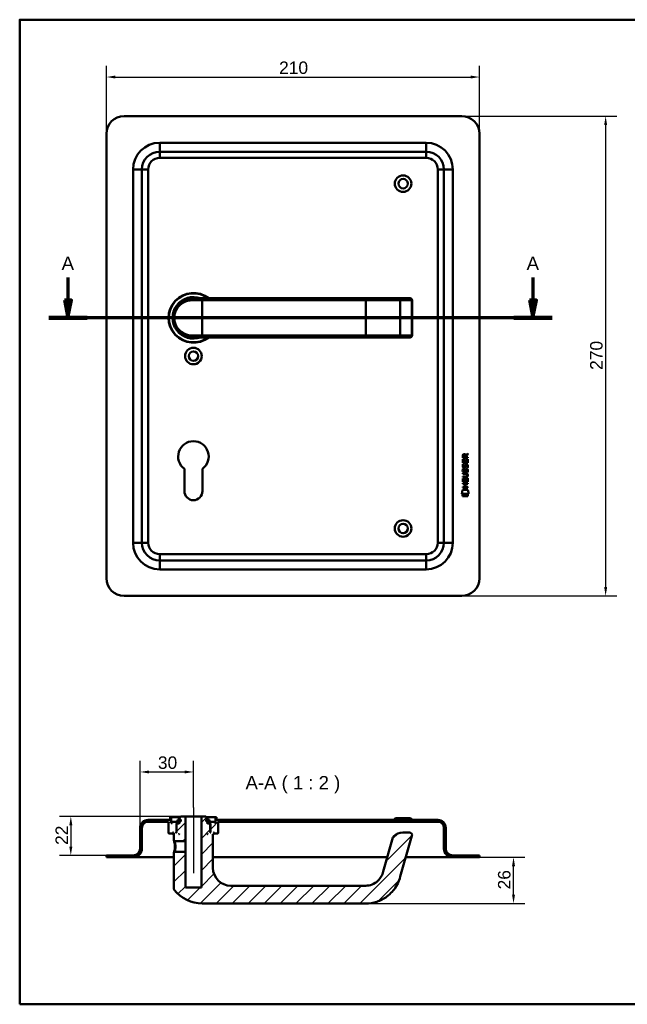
# Model space of a CAD drawing. Header units: millimetres. Extents: x 20 to 833, y 20 to 574.
# Tile 1 of 7: x 20 to 362, y 20 to 574. Entities that reach past the tile are written whole.
import ezdxf

# ---------------------------------------------------------------- set-up
doc = ezdxf.new("R2010")
doc.units = ezdxf.units.MM
doc.header["$LTSCALE"] = 2
for name, color, linetype, lineweight in [('Bemaßungen(DIN)', 7, 'Continuous', 25), ('Mittellinie(DIN)', 7, 'Continuous', 25), ('Schnittansichtslinien(DIN)', 7, 'Continuous', 70), ('Sichtbare Kanten(DIN)', 7, 'Continuous', 50), ('Sichtbare tangentiale Kanten(DIN)', 7, 'Continuous', 50), ('Skizziergeometrie(DIN)', 7, 'Continuous', 50), ('Symbole(DIN)', 7, 'Continuous', 25)]:
    doc.layers.add(name, color=color, linetype=linetype, lineweight=lineweight)
doc.layers.add('Schraffur', color=179, linetype='Continuous', lineweight=9, true_color=0x1e1e47)
doc.styles.add('Aktuell-DINGroßer Text', font='arial.ttf')
doc.styles.add('STANDARD-DIN~0', font='arial.ttf')
doc.dimstyles.new('CAD-LAN', dxfattribs={"dimscale": 2, "dimtxt": 3.5, "dimasz": 2.5, "dimexe": 3.175, "dimexo": 0, "dimgap": 0.8, "dimtad": 1, "dimrnd": 1e-08, "dimtxsty": 'STANDARD-DIN~0', "dimcen": 0.09, "dimdle": 10, "dimclrd": 250, "dimclre": 250, "dimclrt": 250, "dimadec": 0, "dimazin": 2, "dimtfac": 1, "dimtmove": 0, "dimatfit": 3, "dimfxl": 1, "dimtolj": 1, "dimtzin": 0, "dimlwd": 25, "dimlwe": 25, "dimarcsym": 0})

# ---------------------------------------------------------------- blocks, each defined once
blk = doc.blocks.new('Ränder Standardrahmen')
at = {"layer": 'Skizziergeometrie(DIN)', "flags": 128}
blk.add_lwpolyline([(10, 10), (10, 287), (410, 287), (410, 10), (10, 10)], dxfattribs=at)
blk = doc.blocks.new('*D21')
at = {"layer": 'Bemaßungen(DIN)', "color": 250, "linetype": 'Continuous', "lineweight": 25, "true_color": 0x3f3f3f, "transparency": 16777216}
for p, q in [((68.78, 509.74), (68.78, 548.09)), ((278.78, 509.74), (278.78, 548.09)), ((73.78, 541.74), (273.78, 541.74))]:
    blk.add_line(p, q, dxfattribs=at)
at = {"layer": 'Bemaßungen(DIN)', "color": 250, "linetype": 'Continuous', "true_color": 0x3f3f3f, "transparency": 16777216}
for points in [[(73.78, 542.57), (73.78, 540.91), (68.78, 541.74)], [(273.78, 542.57), (273.78, 540.91), (278.78, 541.74)]]:
    blk.add_solid(points, dxfattribs=at)
at = {"layer": 'Defpoints', "color": 0, "linetype": 'Continuous', "transparency": 16777216}
for p in [(278.78, 541.74), (68.78, 509.74), (278.78, 509.74)]:
    blk.add_point(p, dxfattribs=at)
at = {"layer": 'Bemaßungen(DIN)', "color": 250, "linetype": 'Continuous', "lineweight": 25, "true_color": 0x3f3f3f, "transparency": 16777216, "insert": (166, 550.49), "char_height": 7, "attachment_point": 1, "style": 'STANDARD-DIN~0'}
blk.add_mtext('\\A1;210', dxfattribs=at)
blk = doc.blocks.new('*D22')
at = {"layer": 'Bemaßungen(DIN)', "color": 250, "linetype": 'Continuous', "lineweight": 25, "true_color": 0x3f3f3f, "transparency": 16777216}
for p, q in [((268.78, 519.74), (356.13, 519.74)), ((349.78, 514.74), (349.78, 254.74)), ((268.78, 249.74), (356.13, 249.74))]:
    blk.add_line(p, q, dxfattribs=at)
at = {"layer": 'Bemaßungen(DIN)', "color": 250, "linetype": 'Continuous', "true_color": 0x3f3f3f, "transparency": 16777216}
for points in [[(348.95, 514.74), (350.62, 514.74), (349.78, 519.74)], [(348.95, 254.74), (350.62, 254.74), (349.78, 249.74)]]:
    blk.add_solid(points, dxfattribs=at)
at = {"layer": 'Defpoints', "color": 0, "linetype": 'Continuous', "transparency": 16777216}
for p in [(268.78, 519.74), (268.78, 249.74), (349.78, 249.74)]:
    blk.add_point(p, dxfattribs=at)
at = {"layer": 'Bemaßungen(DIN)', "color": 250, "linetype": 'Continuous', "lineweight": 25, "true_color": 0x3f3f3f, "transparency": 16777216, "insert": (341.04, 376.96), "char_height": 7, "attachment_point": 1, "rotation": 90, "style": 'STANDARD-DIN~0'}
blk.add_mtext('\\A1;270', dxfattribs=at)
blk = doc.blocks.new('2DTransSchnitt0')
at = {"layer": 'Schnittansichtslinien(DIN)', "linetype": 'Continuous'}
for p, q in [((23.57, 214.47), (23.57, 208.12)), ((154.42, 214.47), (154.42, 208.12)), ((22.57, 208.12), (23.57, 203.12)), ((24.57, 208.12), (22.57, 208.12)), ((23.57, 208.12), (23.57, 203.12)), ((23.57, 203.12), (24.57, 208.12)), ((153.42, 208.12), (154.42, 203.12)), ((155.42, 208.12), (153.42, 208.12)), ((154.42, 208.12), (154.42, 203.12)), ((154.42, 203.12), (155.42, 208.12)), ((159.8, 203.12), (18.19, 203.12))]:
    blk.add_line(p, q, dxfattribs=at)
at = {"layer": 'Schnittansichtslinien(DIN)', "linetype": 'Continuous', "lineweight": 140}
for p, q in [((28.95, 203.12), (18.19, 203.12)), ((159.8, 203.12), (149.04, 203.12))]:
    blk.add_line(p, q, dxfattribs=at)
at = {"layer": 'Schnittansichtslinien(DIN)', "linetype": 'Continuous', "flags": 128}
for points in [[(22.57, 208.12), (23.57, 203.12), (24.57, 208.12), (22.57, 208.12)], [(153.42, 208.12), (154.42, 203.12), (155.42, 208.12), (153.42, 208.12)]]:
    blk.add_lwpolyline(points, dxfattribs=at)
at = {"layer": 'Schnittansichtslinien(DIN)'}
for points in [[(22.57, 208.12), (23.57, 203.12), (24.57, 208.12), (22.57, 208.12)], [(153.42, 208.12), (154.42, 203.12), (155.42, 208.12), (153.42, 208.12)]]:
    blk.add_solid(points, dxfattribs=at)
at = {"layer": 'Schnittansichtslinien(DIN)', "char_height": 3.73, "attachment_point": 7, "style": 'Aktuell-DINGroßer Text'}
for insert in [(21.81, 216.62), (152.66, 216.62)]:
    blk.add_mtext('A', dxfattribs=dict(at, insert=insert))
blk = doc.blocks.new('*D24')
at = {"layer": 'Bemaßungen(DIN)', "color": 250, "linetype": 'Continuous', "lineweight": 25, "true_color": 0x3f3f3f, "transparency": 16777216}
for p, q in [((87.78, 119.22), (87.78, 157.07)), ((117.78, 130.72), (117.78, 157.07)), ((92.78, 150.72), (112.78, 150.72))]:
    blk.add_line(p, q, dxfattribs=at)
at = {"layer": 'Bemaßungen(DIN)', "color": 250, "linetype": 'Continuous', "true_color": 0x3f3f3f, "transparency": 16777216}
for points in [[(92.78, 151.56), (92.78, 149.89), (87.78, 150.72)], [(112.78, 151.56), (112.78, 149.89), (117.78, 150.72)]]:
    blk.add_solid(points, dxfattribs=at)
at = {"layer": 'Defpoints', "color": 0, "linetype": 'Continuous', "transparency": 16777216}
for p in [(117.78, 150.72), (117.78, 130.72), (87.78, 119.22)]:
    blk.add_point(p, dxfattribs=at)
at = {"layer": 'Bemaßungen(DIN)', "color": 250, "linetype": 'Continuous', "lineweight": 25, "true_color": 0x3f3f3f, "transparency": 16777216, "insert": (97.78, 159.48), "char_height": 7, "attachment_point": 1, "style": 'STANDARD-DIN~0'}
blk.add_mtext('\\A1;30', dxfattribs=at)
blk = doc.blocks.new('*D25')
at = {"layer": 'Bemaßungen(DIN)', "color": 250, "linetype": 'Continuous', "lineweight": 25, "true_color": 0x3f3f3f, "transparency": 16777216}
for p, q in [((110.78, 125.72), (42.43, 125.72)), ((48.78, 120.72), (48.78, 108.72)), ((68.78, 103.72), (42.43, 103.72))]:
    blk.add_line(p, q, dxfattribs=at)
at = {"layer": 'Bemaßungen(DIN)', "color": 250, "linetype": 'Continuous', "true_color": 0x3f3f3f, "transparency": 16777216}
for points in [[(47.95, 120.72), (49.62, 120.72), (48.78, 125.72)], [(47.95, 108.72), (49.62, 108.72), (48.78, 103.72)]]:
    blk.add_solid(points, dxfattribs=at)
at = {"layer": 'Defpoints', "color": 0, "linetype": 'Continuous', "transparency": 16777216}
for p in [(110.78, 125.72), (48.78, 103.72), (68.78, 103.72)]:
    blk.add_point(p, dxfattribs=at)
at = {"layer": 'Bemaßungen(DIN)', "color": 250, "linetype": 'Continuous', "lineweight": 25, "true_color": 0x3f3f3f, "transparency": 16777216, "insert": (40.15, 109.69), "char_height": 7, "attachment_point": 1, "rotation": 90, "style": 'STANDARD-DIN~0'}
blk.add_mtext('\\A1;22', dxfattribs=at)
blk = doc.blocks.new('*D26')
at = {"layer": 'Bemaßungen(DIN)', "color": 250, "linetype": 'Continuous', "lineweight": 25, "true_color": 0x3f3f3f, "transparency": 16777216}
for p, q in [((278.78, 102.72), (304.29, 102.72)), ((297.94, 81.72), (297.94, 97.72)), ((214.78, 76.72), (304.29, 76.72))]:
    blk.add_line(p, q, dxfattribs=at)
at = {"layer": 'Bemaßungen(DIN)', "color": 250, "linetype": 'Continuous', "true_color": 0x3f3f3f, "transparency": 16777216}
for points in [[(297.11, 97.72), (298.77, 97.72), (297.94, 102.72)], [(297.11, 81.72), (298.77, 81.72), (297.94, 76.72)]]:
    blk.add_solid(points, dxfattribs=at)
at = {"layer": 'Defpoints', "color": 0, "linetype": 'Continuous', "transparency": 16777216}
for p in [(278.78, 102.72), (297.94, 102.72), (214.78, 76.72)]:
    blk.add_point(p, dxfattribs=at)
at = {"layer": 'Bemaßungen(DIN)', "color": 250, "linetype": 'Continuous', "lineweight": 25, "true_color": 0x3f3f3f, "transparency": 16777216, "insert": (289.19, 84.65), "char_height": 7, "attachment_point": 1, "rotation": 90, "style": 'STANDARD-DIN~0'}
blk.add_mtext('\\A1;26', dxfattribs=at)

msp = doc.modelspace()

# ---------------------------------------------------------------- hatches: boundary and pattern name
at = {"layer": 'Schraffur'}
h = msp.add_hatch(dxfattribs=at)
h.set_pattern_fill('ANSI31', color=256, scale=50.8, style=0)
h.set_pattern_definition([(45, (0, 0), (-4.49013, 4.49013), [])])
edge = h.paths.add_edge_path()
edge.add_spline(control_points=[(107.155, 105.725), (107.093, 105.664), (107.031, 105.605), (106.907, 105.484), (106.845, 105.424), (106.783, 105.364)], knot_values=[-0.0518018, -0.0518018, -0.0518018, -0.0518018, -0.0259892, -0.0259892, 0, 0, 0, 0], degree=3, periodic=0)
edge.add_line((106.783, 105.364), (106.783, 85.065))
edge.add_spline(control_points=[(106.783, 85.065), (106.782, 84.983), (106.792, 84.869), (106.872, 84.636), (106.925, 84.538), (106.992, 84.451)], knot_values=[-0.0739623, -0.0739623, -0.0739623, -0.0739623, -0.0330522, -0.0330522, 0, 0, 0, 0], degree=3, periodic=0)
edge.add_ellipse((122.783, 96.725), major_axis=(-15.791, -12.274), ratio=1, start_angle=0, end_angle=52.14352)
edge.add_line((122.783, 76.725), (214.783, 76.725))
edge.add_spline(control_points=[(214.783, 76.725), (216.897, 76.725), (219.009, 77.068), (223.028, 78.386), (224.923, 79.356), (228.911, 82.289), (230.646, 84.311), (233.264, 88.644), (233.771, 90.382), (234.222, 91.957)], knot_values=[-1.6287984, -1.6287984, -1.6287984, -1.6287984, -1.2873005, -1.2873005, -0.9456559, -0.9456559, -0.4913093, -0.4913093, 0, 0, 0, 0], degree=3, periodic=0)
edge.add_line((234.222, 91.957), (240.775, 114.811))
edge.add_ellipse((239.334, 115.225), major_axis=(1.442, -0.413), ratio=1, start_angle=0, end_angle=106)
edge.add_line((239.334, 116.725), (235.63, 116.725))
edge.add_ellipse((235.63, 109.725), major_axis=(0, 7), ratio=1, start_angle=0, end_angle=48.30264)
edge.add_ellipse((231.523, 113.383), major_axis=(-1.12, 0.998), ratio=1, start_angle=0, end_angle=25.69736)
edge.add_line((230.082, 113.797), (224.609, 94.713))
edge.add_spline(control_points=[(224.609, 94.713), (224.325, 93.72), (223.95, 92.745), (223.131, 91.306), (222.535, 90.373), (220.589, 88.568), (219.507, 87.873), (217.101, 86.918), (215.875, 86.725), (214.783, 86.725)], knot_values=[-1.5570511, -1.5570511, -1.5570511, -1.5570511, -0.9847975, -0.9847975, -0.6392632, -0.6392632, -0.3276597, -0.3276597, 0, 0, 0, 0], degree=3, periodic=0)
edge.add_line((214.783, 86.725), (138.783, 86.725))
edge.add_ellipse((138.783, 96.725), major_axis=(0, -10), ratio=1, start_angle=270, end_angle=360, ccw=False)
edge.add_line((128.783, 96.725), (128.783, 115.725))
edge.add_line((128.783, 115.725), (129.083, 115.725))
edge.add_line((129.083, 115.725), (129.283, 115.925))
edge.add_line((129.283, 115.925), (129.283, 116.525))
edge.add_line((129.283, 116.525), (129.083, 116.725))
edge.add_line((129.083, 116.725), (129.383, 116.725))
edge.add_line((129.383, 116.725), (129.383, 116.225))
edge.add_line((129.383, 116.225), (129.483, 116.125))
edge.add_line((129.483, 116.125), (131.583, 116.125))
edge.add_line((131.583, 116.125), (131.783, 116.325))
edge.add_line((131.783, 116.325), (131.783, 122.725))
edge.add_line((131.783, 122.725), (255.283, 122.725))
edge.add_ellipse((255.283, 119.225), major_axis=(0, 3.5), ratio=1, start_angle=270, end_angle=360, ccw=False)
edge.add_line((258.783, 119.225), (258.783, 107.725))
edge.add_ellipse((263.783, 107.725), major_axis=(-5, 0), ratio=1, start_angle=0, end_angle=90)
edge.add_line((263.783, 102.725), (278.783, 102.725))
edge.add_line((278.783, 102.725), (278.783, 103.725))
edge.add_line((278.783, 103.725), (263.783, 103.725))
edge.add_ellipse((263.783, 107.725), major_axis=(0, -4), ratio=1, start_angle=270, end_angle=360, ccw=False)
edge.add_line((259.783, 107.725), (259.783, 119.225))
edge.add_ellipse((255.283, 119.225), major_axis=(4.5, 0), ratio=1, start_angle=0, end_angle=90)
edge.add_line((255.283, 123.725), (130.783, 123.725))
edge.add_line((130.783, 123.725), (130.783, 125.225))
edge.add_line((130.783, 125.225), (130.283, 125.225))
edge.add_line((130.283, 125.225), (130.283, 121.925))
edge.add_line((130.283, 121.925), (129.783, 121.925))
edge.add_line((129.783, 121.925), (129.783, 122.725))
edge.add_line((129.783, 122.725), (126.783, 122.725))
edge.add_line((126.783, 122.725), (126.783, 121.925))
edge.add_line((126.783, 121.925), (127.533, 121.925))
edge.add_line((127.533, 121.925), (127.333, 121.725))
edge.add_line((127.333, 121.725), (127.333, 116.925))
edge.add_line((127.333, 116.925), (127.533, 116.725))
edge.add_line((127.533, 116.725), (127.283, 116.725))
edge.add_line((127.283, 116.725), (127.283, 121.525))
edge.add_line((127.283, 121.525), (127.083, 121.725))
edge.add_line((127.083, 121.725), (125.983, 121.725))
edge.add_line((125.983, 121.725), (125.783, 121.525))
edge.add_line((125.783, 121.525), (125.783, 122.925))
edge.add_line((125.783, 122.925), (126.8, 122.925))
edge.add_line((126.8, 122.925), (126.8, 123.825))
edge.add_line((126.8, 123.825), (125.298, 123.825))
edge.add_line((125.298, 123.825), (125.298, 122.925))
edge.add_line((125.298, 122.925), (124.883, 122.925))
edge.add_line((124.883, 122.925), (124.883, 124.025))
edge.add_line((124.883, 124.025), (125.783, 124.025))
edge.add_line((125.783, 124.025), (125.783, 124.725))
edge.add_line((125.783, 124.725), (124.783, 125.725))
edge.add_line((124.783, 125.725), (122.283, 125.725))
edge.add_line((122.283, 125.725), (122.283, 85.725))
edge.add_line((122.283, 85.725), (113.283, 85.725))
edge.add_line((113.283, 85.725), (113.283, 105.725))
edge.add_line((113.283, 105.725), (107.155, 105.725))
h.paths.add_polyline_path([(125.983, 115.725), (125.783, 115.725), (125.783, 115.925)], flags=0)
edge = h.paths.add_edge_path()
edge.add_spline(control_points=[(106.783, 112.085), (106.846, 112.025), (106.908, 111.965), (107.032, 111.845), (107.094, 111.785), (107.156, 111.725)], knot_values=[-0.0519762, -0.0519762, -0.0519762, -0.0519762, -0.0259881, -0.0259881, -0.0001686, -0.0001686, -0.0001686, -0.0001686], degree=3, periodic=0)
edge.add_line((107.156, 111.725), (113.283, 111.725))
edge.add_line((113.283, 111.725), (113.283, 125.725))
edge.add_line((113.283, 125.725), (110.783, 125.725))
edge.add_line((110.783, 125.725), (109.783, 124.725))
edge.add_line((109.783, 124.725), (109.783, 124.025))
edge.add_line((109.783, 124.025), (110.683, 124.025))
edge.add_line((110.683, 124.025), (110.683, 122.925))
edge.add_line((110.683, 122.925), (110.269, 122.925))
edge.add_line((110.269, 122.925), (110.269, 123.825))
edge.add_line((110.269, 123.825), (108.767, 123.825))
edge.add_line((108.767, 123.825), (108.767, 122.925))
edge.add_line((108.767, 122.925), (109.783, 122.925))
edge.add_line((109.783, 122.925), (109.783, 121.525))
edge.add_line((109.783, 121.525), (109.583, 121.725))
edge.add_line((109.583, 121.725), (108.483, 121.725))
edge.add_line((108.483, 121.725), (108.283, 121.525))
edge.add_line((108.283, 121.525), (108.283, 116.725))
edge.add_line((108.283, 116.725), (108.033, 116.725))
edge.add_line((108.033, 116.725), (108.233, 116.925))
edge.add_line((108.233, 116.925), (108.233, 121.725))
edge.add_line((108.233, 121.725), (108.033, 121.925))
edge.add_line((108.033, 121.925), (108.783, 121.925))
edge.add_line((108.783, 121.925), (108.783, 122.725))
edge.add_line((108.783, 122.725), (105.783, 122.725))
edge.add_line((105.783, 122.725), (105.783, 121.925))
edge.add_line((105.783, 121.925), (105.283, 121.925))
edge.add_line((105.283, 121.925), (105.283, 125.225))
edge.add_line((105.283, 125.225), (104.783, 125.225))
edge.add_line((104.783, 125.225), (104.783, 123.725))
edge.add_line((104.783, 123.725), (92.283, 123.725))
edge.add_ellipse((92.283, 119.225), major_axis=(0, 4.5), ratio=1, start_angle=0, end_angle=90)
edge.add_line((87.783, 119.225), (87.783, 107.725))
edge.add_ellipse((83.783, 107.725), major_axis=(4, 0), ratio=1, start_angle=270, end_angle=360, ccw=False)
edge.add_line((83.783, 103.725), (68.783, 103.725))
edge.add_line((68.783, 103.725), (68.783, 102.725))
edge.add_line((68.783, 102.725), (83.783, 102.725))
edge.add_ellipse((83.783, 107.725), major_axis=(0, -5), ratio=1, start_angle=0, end_angle=90)
edge.add_line((88.783, 107.725), (88.783, 119.225))
edge.add_ellipse((92.283, 119.225), major_axis=(-3.5, 0), ratio=1, start_angle=270, end_angle=360, ccw=False)
edge.add_line((92.283, 122.725), (103.783, 122.725))
edge.add_line((103.783, 122.725), (103.783, 116.325))
edge.add_line((103.783, 116.325), (103.983, 116.125))
edge.add_line((103.983, 116.125), (106.083, 116.125))
edge.add_line((106.083, 116.125), (106.183, 116.225))
edge.add_line((106.183, 116.225), (106.183, 116.725))
edge.add_line((106.183, 116.725), (106.483, 116.725))
edge.add_line((106.483, 116.725), (106.283, 116.525))
edge.add_line((106.283, 116.525), (106.283, 115.925))
edge.add_line((106.283, 115.925), (106.483, 115.725))
edge.add_line((106.483, 115.725), (106.783, 115.725))
edge.add_line((106.783, 115.725), (106.783, 112.085))
h.paths.add_polyline_path([(109.783, 115.725), (109.583, 115.725), (109.783, 115.925)], flags=0)

# ---------------------------------------------------------------- linework, layer by layer
at = {"layer": 'Mittellinie(DIN)', "linetype": 'Continuous'}
msp.add_line((117.783, 130.725), (117.783, 93.725), dxfattribs=at)
at = {"layer": 'Sichtbare Kanten(DIN)'}
for p, q in [((268.783, 519.74), (78.783, 519.74)), ((68.783, 509.74), (68.783, 259.74)), ((278.783, 259.74), (278.783, 509.74)), ((248.783, 499.74), (98.783, 499.74)), ((88.783, 489.74), (88.783, 279.74)), ((258.783, 279.74), (258.783, 489.74)), ((117.167, 417.223), (117.167, 417.223)), ((117.783, 417.24), (122.783, 417.24)), ((214.783, 417.24), (122.783, 417.24)), ((233.261, 417.24), (214.783, 417.24)), ((239.814, 417.24), (233.261, 417.24)), ((239.814, 417.24), (239.834, 417.24)), ((240.834, 396.24), (240.834, 416.24)), ((122.783, 395.24), (117.783, 395.24)), ((122.783, 395.24), (214.783, 395.24)), ((214.783, 395.24), (233.261, 395.24)), ((233.261, 395.24), (239.814, 395.24)), ((233.344, 395.244), (233.344, 395.244)), ((239.834, 395.24), (239.814, 395.24)), ((269.36, 327.403), (269.362, 328.717)), ((272.218, 327.401), (269.36, 327.403)), ((269.71, 328.673), (269.71, 327.784)), ((269.71, 327.784), (270.727, 327.784)), ((270.727, 327.784), (270.728, 328.672)), ((271.025, 329.033), (272.22, 329.823)), ((271.078, 328.634), (271.077, 327.783)), ((271.077, 327.783), (272.219, 327.782)), ((272.22, 329.389), (271.078, 328.634)), ((272.219, 327.782), (272.218, 327.401)), ((272.22, 329.823), (272.22, 329.389)), ((269.358, 324.673), (269.359, 326.677)), ((272.216, 324.671), (269.358, 324.673)), ((269.359, 326.677), (269.708, 326.677)), ((269.527, 321.353), (269.866, 321.252)), ((269.529, 323.899), (269.868, 323.799)), ((269.708, 326.677), (269.706, 325.05)), ((269.706, 325.05), (270.601, 325.049)), ((269.726, 322.567), (269.733, 322.55)), ((270.41, 322.47), (270.421, 322.487)), ((270.601, 325.049), (270.602, 326.496)), ((270.602, 326.496), (270.951, 326.496)), ((270.951, 326.496), (270.949, 325.049)), ((270.949, 325.049), (271.868, 325.048)), ((271.458, 323.596), (271.446, 323.596)), ((271.868, 325.048), (271.869, 326.695)), ((271.869, 326.695), (272.218, 326.695)), ((272.218, 326.695), (272.216, 324.671)), ((112.683, 308.74), (112.683, 321.316)), ((122.883, 321.316), (122.883, 308.74)), ((269.349, 313.935), (269.351, 315.939)), ((269.351, 316.511), (269.351, 316.888)), ((269.351, 316.888), (271.021, 316.886)), ((270.997, 316.509), (269.351, 316.511)), ((269.351, 315.939), (269.699, 315.939)), ((269.353, 318.445), (269.353, 318.822)), ((269.353, 318.822), (270.999, 318.821)), ((271.022, 318.444), (269.353, 318.445)), ((269.699, 315.939), (269.698, 314.312)), ((269.724, 320.021), (269.731, 320.004)), ((270.408, 319.923), (270.418, 319.94)), ((271.456, 321.049), (271.444, 321.049)), ((271.86, 314.31), (271.861, 315.957)), ((271.861, 315.957), (272.209, 315.957)), ((271.902, 317.659), (271.902, 317.669)), ((272.209, 315.957), (272.208, 313.933)), ((269.345, 310.83), (269.346, 311.207)), ((272.204, 310.828), (269.345, 310.83)), ((269.346, 311.207), (270.589, 311.206)), ((269.347, 312.765), (269.347, 313.142)), ((269.347, 313.142), (272.206, 313.14)), ((270.59, 312.764), (269.347, 312.765)), ((272.208, 313.933), (269.349, 313.935)), ((269.698, 314.312), (270.593, 314.311)), ((270.589, 311.206), (270.59, 312.764)), ((270.593, 314.311), (270.594, 315.758)), ((270.594, 315.758), (270.942, 315.758)), ((270.942, 315.758), (270.941, 314.311)), ((270.941, 314.311), (271.86, 314.31)), ((270.946, 312.763), (270.945, 311.206)), ((270.945, 311.206), (272.204, 311.205)), ((272.205, 312.762), (270.946, 312.763)), ((272.204, 311.205), (272.204, 310.828)), ((272.206, 313.14), (272.205, 312.762)), ((268.814, 307.253), (269.273, 309.386)), ((272.729, 307.25), (268.814, 307.253)), ((269.273, 309.386), (272.279, 309.383)), ((269.273, 305.825), (269.274, 306.967)), ((272.27, 305.823), (269.273, 305.825)), ((269.274, 306.967), (272.271, 306.965)), ((272.271, 306.965), (272.27, 305.823)), ((272.279, 309.383), (272.729, 307.25)), ((98.783, 269.74), (248.783, 269.74)), ((78.783, 249.74), (268.783, 249.74)), ((104.783, 123.725), (92.283, 123.725)), ((92.283, 122.725), (103.783, 122.725)), ((103.783, 122.725), (103.783, 116.325)), ((105.283, 125.225), (104.783, 125.225)), ((104.783, 125.225), (104.783, 123.725)), ((105.283, 121.925), (105.283, 125.225)), ((105.283, 125.225), (110.283, 125.225)), ((105.783, 121.925), (105.283, 121.925)), ((108.783, 122.725), (105.783, 122.725)), ((105.783, 122.725), (105.783, 121.925)), ((108.233, 121.725), (108.033, 121.925)), ((108.033, 121.925), (108.783, 121.925)), ((110.269, 123.825), (108.767, 123.825)), ((108.767, 123.825), (108.767, 122.925)), ((108.767, 122.925), (109.783, 122.925)), ((108.783, 121.925), (108.783, 122.725)), ((108.783, 122.725), (109.783, 122.725)), ((109.783, 121.925), (108.783, 121.925)), ((110.783, 125.725), (109.783, 124.725)), ((109.783, 124.725), (109.783, 124.025)), ((109.783, 124.025), (110.683, 124.025)), ((109.783, 122.925), (109.783, 121.525)), ((110.269, 122.925), (110.269, 123.825)), ((110.683, 123.825), (110.269, 123.825)), ((110.683, 122.925), (110.269, 122.925)), ((110.683, 124.025), (110.683, 122.925)), ((113.283, 125.725), (110.783, 125.725)), ((113.283, 111.725), (113.283, 125.725)), ((113.283, 125.725), (122.283, 125.725)), ((124.783, 125.725), (122.283, 125.725)), ((122.283, 125.725), (122.283, 85.725)), ((125.783, 124.725), (124.783, 125.725)), ((124.883, 122.925), (124.883, 124.025)), ((124.883, 124.025), (125.783, 124.025)), ((125.298, 123.825), (124.883, 123.825)), ((125.298, 122.925), (124.883, 122.925)), ((125.283, 125.225), (130.283, 125.225)), ((126.8, 123.825), (125.298, 123.825)), ((125.298, 123.825), (125.298, 122.925)), ((125.783, 124.025), (125.783, 124.725)), ((125.783, 121.525), (125.783, 122.925)), ((125.783, 122.925), (126.8, 122.925)), ((125.783, 122.725), (126.783, 122.725)), ((126.783, 121.925), (125.783, 121.925)), ((129.783, 122.725), (126.783, 122.725)), ((126.783, 122.725), (126.783, 121.925)), ((126.783, 121.925), (127.533, 121.925)), ((126.8, 122.925), (126.8, 123.825)), ((127.533, 121.925), (127.333, 121.725)), ((129.783, 121.925), (129.783, 122.725)), ((130.283, 121.925), (129.783, 121.925)), ((130.783, 125.225), (130.283, 125.225)), ((130.283, 125.225), (130.283, 121.925)), ((130.783, 123.725), (130.783, 125.225)), ((255.283, 123.725), (130.783, 123.725)), ((131.783, 116.325), (131.783, 122.725)), ((131.783, 122.725), (255.283, 122.725)), ((231.533, 124.725), (230.533, 123.725)), ((231.533, 124.725), (240.033, 124.725)), ((240.033, 124.725), (241.033, 123.725)), ((87.783, 119.225), (87.783, 107.725)), ((88.783, 107.725), (88.783, 119.225)), ((106.183, 116.225), (106.183, 116.725)), ((106.183, 116.725), (106.483, 116.725)), ((106.483, 116.725), (106.283, 116.525)), ((106.283, 116.525), (106.283, 115.925)), ((108.033, 116.725), (108.233, 116.925)), ((108.283, 116.725), (108.033, 116.725)), ((108.233, 116.925), (108.233, 121.725)), ((108.233, 121.725), (108.483, 121.725)), ((108.283, 116.925), (108.233, 116.925)), ((108.483, 121.725), (108.283, 121.525)), ((108.283, 121.525), (108.283, 116.725)), ((109.583, 121.725), (108.483, 121.725)), ((109.783, 121.525), (109.583, 121.725)), ((109.783, 121.725), (109.583, 121.725)), ((125.983, 121.725), (125.783, 121.525)), ((125.983, 121.725), (125.783, 121.725)), ((127.083, 121.725), (125.983, 121.725)), ((127.283, 121.525), (127.083, 121.725)), ((127.083, 121.725), (127.333, 121.725)), ((127.283, 116.725), (127.283, 121.525)), ((127.333, 116.925), (127.283, 116.925)), ((127.533, 116.725), (127.283, 116.725)), ((127.333, 121.725), (127.333, 116.925)), ((127.333, 116.925), (127.533, 116.725)), ((129.283, 116.525), (129.083, 116.725)), ((129.083, 116.725), (129.383, 116.725)), ((129.283, 115.925), (129.283, 116.525)), ((129.383, 116.725), (129.383, 116.225)), ((239.334, 116.725), (235.63, 116.725)), ((258.783, 119.225), (258.783, 107.725)), ((259.783, 107.725), (259.783, 119.225)), ((103.783, 116.325), (103.983, 116.125)), ((103.983, 116.125), (106.083, 116.125)), ((106.083, 116.125), (106.183, 116.225)), ((106.083, 116.125), (106.283, 116.125)), ((106.283, 116.225), (106.183, 116.225)), ((106.283, 115.925), (106.483, 115.725)), ((106.483, 115.725), (106.783, 115.725)), ((106.783, 115.725), (106.783, 112.085)), ((106.784, 112.085), (107.156, 111.725)), ((107.156, 111.725), (113.283, 111.725)), ((109.583, 115.725), (109.783, 115.925)), ((109.783, 115.725), (109.583, 115.725)), ((109.783, 115.925), (109.783, 115.725)), ((113.283, 111.725), (113.283, 105.725)), ((125.783, 115.725), (125.783, 115.925)), ((125.783, 115.925), (125.983, 115.725)), ((125.983, 115.725), (125.783, 115.725)), ((128.783, 96.725), (128.783, 115.725)), ((128.783, 115.725), (129.083, 115.725)), ((129.083, 115.725), (129.283, 115.925)), ((129.383, 116.225), (129.283, 116.225)), ((129.283, 116.125), (129.483, 116.125)), ((129.383, 116.225), (129.483, 116.125)), ((129.483, 116.125), (131.583, 116.125)), ((131.583, 116.125), (131.783, 116.325)), ((230.082, 113.797), (224.609, 94.713)), ((234.222, 91.957), (240.775, 114.811)), ((107.155, 105.724), (106.783, 105.364)), ((106.783, 105.364), (106.783, 85.065)), ((113.283, 105.725), (107.155, 105.725)), ((113.283, 85.725), (113.283, 105.725)), ((83.783, 103.725), (68.783, 103.725)), ((68.783, 103.725), (68.783, 102.725)), ((68.783, 102.725), (83.783, 102.725)), ((83.783, 102.725), (98.783, 102.725)), ((106.783, 102.725), (98.783, 102.725)), ((226.907, 102.725), (128.783, 102.725)), ((248.783, 102.725), (237.31, 102.725)), ((248.783, 102.725), (263.783, 102.725)), ((278.783, 103.725), (263.783, 103.725)), ((263.783, 102.725), (278.783, 102.725)), ((278.783, 102.725), (278.783, 103.725)), ((122.283, 85.725), (113.283, 85.725)), ((214.783, 86.725), (138.783, 86.725)), ((122.783, 76.725), (214.783, 76.725))]:
    msp.add_line(p, q, dxfattribs=at)
for centre, radius in [((235.783, 481.74), 4.65), ((235.783, 481.74), 2.65), ((117.783, 384.74), 4.65), ((117.783, 384.74), 2.65), ((235.783, 287.74), 4.65), ((235.783, 287.74), 2.65)]:
    msp.add_circle(centre, radius, dxfattribs=at)
for centre, radius, start, end in [((78.783, 509.74), 10, 90, 180), ((268.783, 509.74), 10, 0, 90), ((98.783, 489.74), 10, 90, 180), ((248.783, 489.74), 10, 0, 90), ((117.783, 406.24), 14, 51.78679, 308.21321), ((117.783, 406.24), 13.8, 52.8542, 307.1458), ((117.783, 406.24), 11.7, 70.08028, 289.91972), ((117.783, 406.24), 11.6, 71.49137, 288.50863), ((117.783, 406.24), 11.5, 73.04257, 286.95743), ((117.783, 406.24), 11.3, 76.76803, 283.23197), ((115.552, 416.348), 0.85, 60.65471, 60.67321), ((239.834, 416.24), 1, 0, 90), ((239.834, 396.24), 1, 270, 0), ((117.783, 328.24), 8.6, 306.37184, 233.62816), ((117.783, 308.74), 5.1, 180, 0), ((98.783, 279.74), 10, 180, 270), ((248.783, 279.74), 10, 270, 0), ((78.783, 259.74), 10, 180, 270), ((268.783, 259.74), 10, 270, 0), ((92.283, 119.225), 4.5, 90, 180), ((92.283, 119.225), 3.5, 90, 180), ((255.283, 119.225), 4.5, 0, 90), ((255.283, 119.225), 3.5, 0, 90), ((235.63, 109.725), 7, 90, 138.30264), ((239.334, 115.225), 1.5, 344, 90), ((231.523, 113.383), 1.5, 138.30264, 164), ((83.783, 107.725), 4, 270, 0), ((83.783, 107.725), 5, 270, 0), ((263.783, 107.725), 5, 180, 270), ((263.783, 107.725), 4, 180, 270), ((138.783, 96.725), 10, 180, 270), ((122.783, 96.725), 20, 217.85648, 270)]:
    msp.add_arc(centre, radius, start, end, dxfattribs=at)
for centre, major_axis, ratio, start_param, end_param in [((270.889, 327.9), (0.976, -1.274), 0.5180415, 2.7627686, 3.7355131), ((269.496, 327.819), (-1.242, -1.64), 0.5994938, 2.7365723, 3.5673799), ((270.992, 325.678), (1.103, 3.296), 0.2312948, 2.8124619, 2.8734213), ((270.471, 323.361), (0.574, 1.004), 0.5438409, 2.7534304, 3.2137241), ((270.351, 322.494), (0.098, 0.139), 0.3641716, 4.4844927, 4.7925708), ((270.798, 321.909), (0.839, 1.642), 0.4591024, 5.9761877, 6.4975755), ((271.076, 323.378), (-1.192, -3.54), 0.2215161, 5.9678979, 6.0270389), ((270.477, 320.824), (-0.583, -1.012), 0.541605, 5.8985019, 6.3563332), ((270.349, 319.948), (-0.098, -0.139), 0.3641716, 1.3429, 1.6509781), ((267.182, 321.191), (4.808, -4.323), 0.3742014, 5.888113, 6.6064523), ((267.178, 314.147), (4.814, 4.313), 0.3742661, 5.9599282, 6.6783921), ((248.469, 337.496), (23.266, -20.361), 0.1371339, 6.127502, 6.402435), ((270.798, 319.365), (-0.838, -1.64), 0.4594521, 2.8344186, 3.3561114)]:
    msp.add_ellipse(centre, major_axis=major_axis, ratio=ratio, start_param=start_param, end_param=end_param, dxfattribs=at)
for points, knots in [([(117.783, 417.24), (116.918, 417.24), (115.203, 417.033), (112.12, 415.907), (109.049, 413.443), (107.132, 409.841), (106.667, 406.25), (106.951, 404.013), (107.457, 402.381), (108.121, 400.874), (109.648, 398.554), (112.119, 396.574), (115.205, 395.447), (116.918, 395.24), (117.783, 395.24)], [-3.4261334, -3.4261334, -3.4261334, -3.4261334, -3.1814096, -2.9366858, -2.4472382, -1.9577905, -1.7130667, -1.4683429, -1.345981, -1.2236191, -0.9788953, -0.4894476, -0.2447238, 0, 0, 0, 0]), ([(271.902, 317.669), (271.902, 317.715), (271.9, 317.762), (271.884, 317.898), (271.861, 317.985), (271.787, 318.136), (271.741, 318.197), (271.621, 318.303), (271.55, 318.343), (271.333, 318.427), (271.173, 318.444), (271.022, 318.444)], [0, 0, 0, 0, 0.01400423, 0.01400423, 0.0408947, 0.0408947, 0.06439039, 0.06439039, 0.08887549, 0.08887549, 0.13413559, 0.13413559, 0.13413559, 0.13413559]), ([(106.784, 112.085), (106.784, 112.085), (106.803, 112.028), (106.882, 111.774), (107.117, 110.976), (107.347, 109.734), (107.349, 108.725), (107.349, 108.725), (107.349, 108.725), (107.349, 108.725)], [-0.52857944, -0.52857944, -0.52857944, -0.52857944, -0.45322919, -0.37769099, -0.30215279, 0, 0, 0, 0.00004017, 0.00004017, 0.00004017, 0.00004017]), ([(107.701, 108.725), (107.701, 108.725), (107.701, 108.725), (107.701, 108.725), (107.7, 109.625), (107.522, 110.512), (107.365, 111.069), (107.326, 111.208), (107.288, 111.328), (107.256, 111.425), (107.225, 111.523), (107.199, 111.598), (107.182, 111.648), (107.165, 111.699), (107.156, 111.725), (107.156, 111.725)], [2.11502927, 2.11502927, 2.11502927, 2.11502927, 2.11506954, 2.11506954, 2.11506954, 2.41722233, 2.41722233, 2.41722233, 2.49276052, 2.49276052, 2.49276052, 2.56829872, 2.56829872, 2.56829872, 2.64387376, 2.64387376, 2.64387376, 2.64387376]), ([(107.349, 108.725), (107.349, 108.22), (107.26, 107.203), (106.989, 106.012), (106.811, 105.45), (106.783, 105.364), (106.783, 105.364)], [-2.11502937, -2.11502937, -2.11502937, -2.11502937, -1.96399314, -1.81291674, -1.66184035, -1.58650989, -1.58650989, -1.58650989, -1.58650989]), ([(107.155, 105.725), (107.155, 105.725), (107.164, 105.75), (107.181, 105.8), (107.216, 105.901), (107.285, 106.102), (107.363, 106.38), (107.441, 106.658), (107.528, 107.012), (107.593, 107.416), (107.659, 107.82), (107.702, 108.274), (107.701, 108.725)], [3.70157199, 3.70157199, 3.70157199, 3.70157199, 3.77690989, 3.77690989, 3.77690989, 3.92798628, 3.92798628, 3.92798628, 4.07906268, 4.07906268, 4.07906268, 4.23009881, 4.23009881, 4.23009881, 4.23009881]), ([(224.609, 94.713), (224.325, 93.72), (223.95, 92.745), (223.131, 91.306), (222.535, 90.373), (220.589, 88.568), (219.507, 87.873), (217.101, 86.918), (215.875, 86.725), (214.783, 86.725)], [-1.5570511, -1.5570511, -1.5570511, -1.5570511, -0.9847975, -0.9847975, -0.6392632, -0.6392632, -0.3276597, -0.3276597, 0, 0, 0, 0]), ([(214.783, 76.725), (216.897, 76.725), (219.009, 77.068), (223.028, 78.386), (224.923, 79.356), (228.911, 82.289), (230.646, 84.311), (233.264, 88.644), (233.771, 90.382), (234.222, 91.957)], [-1.6287984, -1.6287984, -1.6287984, -1.6287984, -1.2873005, -1.2873005, -0.9456559, -0.9456559, -0.4913093, -0.4913093, 0, 0, 0, 0]), ([(106.782, 85.065), (106.782, 84.983), (106.792, 84.869), (106.872, 84.636), (106.925, 84.538), (106.993, 84.451)], [-0.073962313, -0.073962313, -0.073962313, -0.073962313, -0.033052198, -0.033052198, 0, 0, 0, 0])]:
    msp.add_open_spline(points, degree=3, knots=knots, dxfattribs=at)
for points in [[(269.362, 328.717), (269.376, 329.158), (269.608, 329.62), (270.221, 329.62)], [(270.728, 328.672), (270.728, 328.945), (270.641, 329.27), (270.226, 329.271)], [(269.406, 322.421), (269.315, 322.661), (269.286, 322.895), (269.328, 323.223)], [(269.328, 323.223), (269.346, 323.362), (269.388, 323.569), (269.458, 323.742)], [(269.965, 321.96), (269.742, 321.993), (269.512, 322.138), (269.406, 322.421)], [(269.456, 321.196), (269.476, 321.245), (269.527, 321.352), (269.527, 321.353)], [(269.458, 323.742), (269.478, 323.792), (269.529, 323.899), (269.529, 323.899)], [(269.713, 323.334), (269.649, 323.082), (269.643, 322.857), (269.701, 322.641)], [(269.868, 323.799), (269.868, 323.799), (269.748, 323.472), (269.713, 323.334)], [(269.938, 322.337), (270.085, 322.278), (270.273, 322.313), (270.379, 322.428)], [(270.12, 321.947), (270.019, 321.949), (269.998, 321.955), (269.965, 321.96)], [(270.748, 322.312), (270.632, 322.102), (270.437, 321.943), (270.12, 321.947)], [(270.421, 322.487), (270.489, 322.596), (270.546, 322.76), (270.601, 323.005)], [(270.601, 323.005), (270.685, 323.373), (270.787, 323.584), (270.929, 323.752)], [(270.94, 322.854), (270.886, 322.615), (270.824, 322.45), (270.748, 322.312)], [(270.926, 321.205), (271.019, 321.315), (271.15, 321.388), (271.329, 321.412)], [(270.929, 323.752), (271.021, 323.862), (271.152, 323.934), (271.331, 323.958)], [(270.989, 323.053), (270.981, 323.023), (270.941, 322.857), (270.94, 322.854)], [(271.175, 323.478), (271.104, 323.389), (271.044, 323.251), (270.989, 323.053)], [(271.446, 323.596), (271.325, 323.596), (271.249, 323.563), (271.175, 323.478)], [(271.329, 321.412), (271.617, 321.45), (271.9, 321.35), (272.093, 321.033)], [(271.331, 323.958), (271.619, 323.996), (271.902, 323.896), (272.095, 323.58)], [(271.65, 322.013), (271.65, 322.013), (271.805, 322.267), (271.864, 322.552)], [(272.019, 321.927), (271.998, 321.931), (271.65, 322.013), (271.65, 322.013)], [(271.864, 322.552), (271.933, 322.885), (271.932, 323.161), (271.826, 323.358)], [(272.243, 322.645), (272.214, 322.314), (272.056, 321.984), (272.019, 321.927)], [(272.095, 323.58), (272.205, 323.399), (272.259, 323.18), (272.259, 322.91)], [(272.259, 322.91), (272.259, 322.826), (272.252, 322.74), (272.243, 322.645)], [(269.404, 319.874), (269.313, 320.115), (269.284, 320.348), (269.326, 320.676)], [(269.326, 320.676), (269.344, 320.815), (269.386, 321.022), (269.456, 321.196)], [(269.963, 319.413), (269.74, 319.446), (269.51, 319.592), (269.404, 319.874)], [(269.711, 320.788), (269.647, 320.535), (269.641, 320.311), (269.699, 320.095)], [(269.866, 321.252), (269.866, 321.252), (269.746, 320.926), (269.711, 320.788)], [(269.936, 319.791), (270.083, 319.731), (270.271, 319.767), (270.376, 319.881)], [(270.118, 319.401), (270.017, 319.402), (269.996, 319.409), (269.963, 319.413)], [(270.746, 319.765), (270.63, 319.555), (270.435, 319.397), (270.118, 319.401)], [(270.418, 319.94), (270.487, 320.05), (270.544, 320.213), (270.599, 320.458)], [(270.599, 320.458), (270.683, 320.826), (270.785, 321.037), (270.926, 321.205)], [(270.938, 320.308), (270.884, 320.068), (270.822, 319.903), (270.746, 319.765)], [(270.987, 320.507), (270.979, 320.476), (270.939, 320.31), (270.938, 320.308)], [(271.173, 320.932), (271.102, 320.843), (271.042, 320.705), (270.987, 320.507)], [(271.444, 321.049), (271.323, 321.05), (271.247, 321.017), (271.173, 320.932)], [(271.648, 319.467), (271.648, 319.467), (271.803, 319.721), (271.862, 320.005)], [(272.017, 319.38), (271.996, 319.385), (271.648, 319.467), (271.648, 319.467)], [(271.862, 320.005), (271.931, 320.339), (271.93, 320.615), (271.824, 320.812)], [(272.241, 320.098), (272.212, 319.767), (272.054, 319.438), (272.017, 319.38)], [(272.093, 321.033), (272.203, 320.853), (272.257, 320.634), (272.257, 320.364)], [(272.257, 320.364), (272.257, 320.279), (272.25, 320.193), (272.241, 320.098)]]:
    msp.add_open_spline(points, degree=3, dxfattribs=at)
at = {"layer": 'Sichtbare tangentiale Kanten(DIN)'}
for p, q in [((98.783, 504.74), (98.783, 499.74)), ((98.783, 504.74), (248.783, 504.74)), ((248.783, 504.74), (248.783, 499.74)), ((98.783, 496.24), (98.783, 499.74)), ((248.783, 496.24), (248.783, 499.74)), ((248.783, 496.24), (98.783, 496.24)), ((83.783, 489.74), (88.783, 489.74)), ((83.783, 279.74), (83.783, 489.74)), ((92.283, 489.74), (88.783, 489.74)), ((92.283, 489.74), (92.283, 279.74)), ((255.283, 489.74), (258.783, 489.74)), ((255.283, 279.74), (255.283, 489.74)), ((263.783, 489.74), (258.783, 489.74)), ((263.783, 489.74), (263.783, 279.74)), ((122.783, 416.24), (117.52, 416.24)), ((122.783, 417.24), (122.783, 416.24)), ((122.783, 416.24), (214.783, 416.24)), ((122.783, 396.24), (122.783, 416.24)), ((214.783, 417.24), (214.783, 416.24)), ((214.783, 416.24), (234.222, 416.24)), ((214.783, 396.24), (214.783, 416.24)), ((234.222, 416.24), (234.222, 396.24)), ((234.222, 416.24), (240.775, 416.24)), ((240.775, 416.24), (240.775, 396.24)), ((240.834, 416.24), (240.775, 416.24)), ((107.347, 402.762), (107.348, 402.763)), ((117.52, 396.24), (122.783, 396.24)), ((214.783, 396.24), (122.783, 396.24)), ((122.783, 395.24), (122.783, 396.24)), ((234.222, 396.24), (214.783, 396.24)), ((214.783, 395.24), (214.783, 396.24)), ((240.775, 396.24), (234.222, 396.24)), ((240.775, 396.24), (240.834, 396.24)), ((83.783, 279.74), (88.783, 279.74)), ((92.283, 279.74), (88.783, 279.74)), ((255.283, 279.74), (258.783, 279.74)), ((263.783, 279.74), (258.783, 279.74)), ((98.783, 269.74), (98.783, 273.24)), ((98.783, 273.24), (248.783, 273.24)), ((248.783, 273.24), (248.783, 269.74)), ((98.783, 269.74), (98.783, 264.74)), ((248.783, 264.74), (248.783, 269.74)), ((248.783, 264.74), (98.783, 264.74))]:
    msp.add_line(p, q, dxfattribs=at)
for centre, radius, start, end in [((98.783, 489.74), 15, 90, 180), ((248.783, 489.74), 15, 0, 90), ((98.783, 489.74), 6.5, 90, 180), ((248.783, 489.74), 6.5, 0, 90), ((98.783, 279.74), 15, 180, 270), ((98.783, 279.74), 6.5, 180, 270), ((248.783, 279.74), 6.5, 270, 0), ((248.783, 279.74), 15, 270, 0)]:
    msp.add_arc(centre, radius, start, end, dxfattribs=at)
for centre, major_axis, ratio, start_param, end_param in [((117.783, 416.24), (0, 1), 0.2631579, 0, 1.5707963), ((233.261, 416.24), (0, 1), 0.9612617, 4.712389, 6.2831853), ((239.814, 416.24), (0, 1), 0.9612617, 4.712389, 6.2831853), ((117.783, 396.24), (0, -1), 0.2631579, 4.712389, 6.2831853), ((233.261, 396.24), (0, -1), 0.9612617, 0, 1.5707963), ((239.814, 396.24), (0, -1), 0.9612617, 0, 1.5707963)]:
    msp.add_ellipse(centre, major_axis=major_axis, ratio=ratio, start_param=start_param, end_param=end_param, dxfattribs=at)
msp.add_open_spline([(117.52, 396.24), (116.692, 396.24), (115.872, 396.334), (115.093, 396.509), (114.315, 396.684), (113.577, 396.94), (112.887, 397.261), (111.508, 397.903), (110.326, 398.803), (109.376, 399.906), (108.901, 400.458), (108.483, 401.06), (108.132, 401.718), (107.957, 402.046), (107.798, 402.389), (107.658, 402.746), (107.518, 403.102), (107.397, 403.473), (107.298, 403.856), (107.1, 404.622), (106.991, 405.435), (106.992, 406.25), (106.994, 407.065), (107.106, 407.881), (107.302, 408.644), (107.694, 410.168), (108.428, 411.478), (109.384, 412.581), (110.34, 413.684), (111.512, 414.58), (112.888, 415.22), (113.575, 415.54), (114.313, 415.796), (115.092, 415.971), (115.871, 416.146), (116.692, 416.24), (117.52, 416.24)], degree=3, knots=[0, 0, 0, 0, 0.2447238, 0.2447238, 0.2447238, 0.4894476, 0.4894476, 0.4894476, 0.9788953, 0.9788953, 0.9788953, 1.2236191, 1.2236191, 1.2236191, 1.345981, 1.345981, 1.345981, 1.4683429, 1.4683429, 1.4683429, 1.7130667, 1.7130667, 1.7130667, 1.9577905, 1.9577905, 1.9577905, 2.4472382, 2.4472382, 2.4472382, 2.9366858, 2.9366858, 2.9366858, 3.1814096, 3.1814096, 3.1814096, 3.4261334, 3.4261334, 3.4261334, 3.4261334], dxfattribs=at)

# ---------------------------------------------------------------- block references
at = {"xscale": 2, "yscale": 2, "zscale": 2}
msp.add_blockref('Ränder Standardrahmen', (0, 0), dxfattribs=at)
at = {"layer": 'Schnittansichtslinien(DIN)', "xscale": 2, "yscale": 2, "zscale": 2}
msp.add_blockref('2DTransSchnitt0', (0, 0), dxfattribs=at)

# ---------------------------------------------------------------- texts
at = {"layer": 'Symbole(DIN)', "color": 7, "insert": (147.111, 138.725), "char_height": 7.4676, "attachment_point": 7, "style": 'Aktuell-DINGroßer Text'}
msp.add_mtext('A-A ( 1 : 2 )', dxfattribs=at)

# ---------------------------------------------------------------- dimensions: what is measured, and where the dimension line sits
at = {"layer": 'Bemaßungen(DIN)', "color": 250, "linetype": 'Continuous', "lineweight": 25, "true_color": 0x3f3f3f}
for base, p1, p2, angle, picture, middle in [((278.783, 541.74), (68.783, 509.74), (278.783, 509.74), 180, '*D21', (173.783, 541.74)), ((349.783, 249.74), (268.783, 519.74), (268.783, 249.74), 90, '*D22', (349.783, 384.74)), ((117.783, 150.725), (87.783, 119.225), (117.783, 130.725), 180, '*D24', (102.783, 150.725)), ((48.783, 103.725), (110.783, 125.725), (68.783, 103.725), 90, '*D25', (48.783, 114.725)), ((297.939, 102.725), (214.783, 76.725), (278.783, 102.725), 90, '*D26', (297.939, 89.725))]:
    dim = msp.add_linear_dim(base=base, p1=p1, p2=p2, angle=angle, dimstyle='CAD-LAN', override={"dimgap": 0.8, "dimdec": 2, "dimtol": 0, "dimlim": 0, "dimtp": 0, "dimtm": 0, "dimtdec": 2, "dimtofl": 0, "dimatfit": 1}, dxfattribs=at)
    dim.commit()
    dim.dimension.update_dxf_attribs({"geometry": picture, "text_midpoint": middle, "dimtype": 160})

doc.saveas('drawing.dxf')
